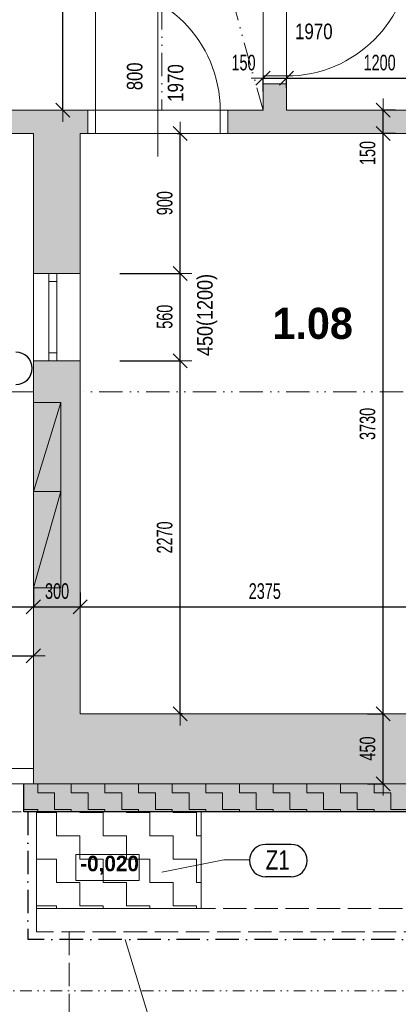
# Model space of a CAD drawing. Header units: millimetres. Extents: x -19372 to 59327, y -69634 to -42168.
# Tile 21 of 44: x 3665 to 6096, y -61083 to -54755. Entities that reach past the tile are written whole.
import ezdxf

# ---------------------------------------------------------------- set-up
doc = ezdxf.new("R2010")
doc.units = ezdxf.units.MM
doc.header["$PDMODE"] = 65
for name, pattern in [('Carkovana 2x_1', [200, 150, -50]), ('Cerchovana 2 tecky 0.5x_1', [195, 75, -40, 0, -40, 0, -40]), ('Cerchovana_1', [250, 150, -50, 0, -50]), ('JIS_08_37', [480, 300, -90, 0, -90]), ('JIS_09_15', [300, 150, -50, 0, -50, 0, -50])]:
    doc.linetypes.add(name, pattern=pattern)
for name, color, linetype, lineweight in [('XR$2$1.NP - STÁVAJÍCÍ_1', 7, 'Continuous', 25), ('XR$3$KOTY_1', 7, 'Continuous', 25), ('XR$4$VÝROBKY_1', 7, 'Continuous', 25), ('XR$5$OKNA + IZOLANT_1', 7, 'Continuous', 25), ('XR$7$1.NP - FILING_1', 7, 'Continuous', 25), ('XR$8$1.NP - NÁVRH_1', 7, 'Continuous', 25), ('XR$9$TZB_1', 7, 'Continuous', 25)]:
    doc.layers.add(name, color=color, linetype=linetype, lineweight=lineweight)
doc.styles.add('ARIAL', font='ARIAL.TTF')
doc.styles.add('Arial Black', font='Arial Black')
doc.styles.add('ARIALNARROW', font='ARIALN.TTF')
doc.dimstyles.new('DIMSTYLE_10', dxfattribs={"dimtxt": 100, "dimasz": 150, "dimexe": 0, "dimexo": 0, "dimgap": 50, "dimtad": 2, "dimdec": 0, "dimrnd": 5, "dimzin": 12, "dimdsep": 46, "dimtxsty": 'ARIALNARROW', "dimblk1": 'ALL_ML_STRICH', "dimblk2": 'ALL_ML_STRICH', "dimsah": 1, "dimcen": 0, "dimclrd": 6, "dimclre": 6, "dimclrt": 6, "dimadec": 0, "dimazin": 0, "dimtfac": 1, "dimtdec": 0, "dimtix": 1, "dimtmove": 2, "dimatfit": 3, "dimfxl": 0, "dimtvp": 1.2, "dimtzin": 0, "dimlwd": 0, "dimlwe": 13, "dimarcsym": 0})
doc.dimstyles.new('DIMSTYLE_3', dxfattribs={"dimtxt": 100, "dimasz": 150, "dimexe": 0, "dimexo": 0, "dimgap": 50, "dimtad": 2, "dimdec": 0, "dimrnd": 5, "dimdsep": 46, "dimtxsty": 'ARIALNARROW', "dimblk1": 'ALL_ML_STRICH', "dimblk2": 'ALL_ML_STRICH', "dimsah": 1, "dimcen": 0, "dimclrd": 6, "dimclre": 6, "dimclrt": 6, "dimadec": 0, "dimazin": 0, "dimtfac": 1, "dimtdec": 0, "dimtix": 1, "dimtmove": 2, "dimatfit": 3, "dimfxl": 0, "dimtzin": 0, "dimlwd": 0, "dimlwe": 13, "dimarcsym": 0})
doc.dimstyles.new('DIMSTYLE_5', dxfattribs={"dimtxt": 100, "dimasz": 150, "dimexe": 0, "dimexo": 0, "dimgap": 50, "dimtad": 2, "dimdec": 0, "dimrnd": 5, "dimdsep": 46, "dimtxsty": 'ARIALNARROW', "dimblk1": 'ALL_ML_STRICH', "dimblk2": 'ALL_ML_STRICH', "dimsah": 1, "dimcen": 0, "dimclrd": 6, "dimclre": 6, "dimclrt": 6, "dimadec": 0, "dimazin": 0, "dimtfac": 1, "dimtdec": 0, "dimtix": 1, "dimtmove": 2, "dimatfit": 3, "dimfxl": 0, "dimtvp": 1.2, "dimtzin": 0, "dimlwd": 0, "dimlwe": 13, "dimarcsym": 0})
doc.dimstyles.new('DIMSTYLE_8', dxfattribs={"dimtxt": 100, "dimasz": 150, "dimexe": 0, "dimexo": 0, "dimgap": 50, "dimtad": 2, "dimdec": 0, "dimrnd": 5, "dimzin": 12, "dimdsep": 46, "dimtxsty": 'ARIALNARROW', "dimblk1": 'ALL_ML_STRICH', "dimblk2": 'ALL_ML_STRICH', "dimsah": 1, "dimcen": 0, "dimclrd": 6, "dimclre": 6, "dimclrt": 6, "dimadec": 0, "dimazin": 0, "dimtfac": 1, "dimtdec": 0, "dimtix": 1, "dimtmove": 2, "dimatfit": 3, "dimfxl": 0, "dimtzin": 0, "dimlwd": 0, "dimlwe": 13, "dimarcsym": 0})

# ---------------------------------------------------------------- blocks, each defined once
blk = doc.blocks.new('ALL_ML_STRICH')
at = {"color": 0, "linetype": 'ByBlock', "lineweight": -2}
for p, q in [((0, -0.5), (0, 0.5)), ((-1, 0), (0.5, 0)), ((-0.3, -0.3), (0.3, 0.3))]:
    blk.add_line(p, q, dxfattribs=at)
blk = doc.blocks.new('*D34')
at = {"layer": 'DEFPOINTS', "color": 6, "linetype": 'Continuous', "lineweight": 13}
for p in [(5977.2, -55336.7), (5977.2, -55486.7), (5999, -55486.7)]:
    blk.add_point(p, dxfattribs=at)
at = {"layer": 'XR$3$KOTY_1', "color": 6, "linetype": 'Continuous', "lineweight": -2}
for p, q in [((6077.2, -55336.7), (5999, -55336.7)), ((5999, -55486.7), (5999, -55336.7)), ((6077.2, -55486.7), (5999, -55486.7))]:
    blk.add_line(p, q, dxfattribs=at)
at = {"layer": 'XR$3$KOTY_1', "color": 6, "linetype": 'Continuous', "lineweight": 13, "xscale": 150, "yscale": 150, "zscale": 150}
for p, rotation in [((5999, -55336.7), 90), ((5999, -55486.7), 270)]:
    blk.add_blockref('ALL_ML_STRICH', p, dxfattribs=dict(at, rotation=rotation))
at = {"layer": 'XR$3$KOTY_1', "color": 6, "linetype": 'Continuous', "lineweight": 13, "insert": (5899, -55611.8), "char_height": 100, "width": 243.429, "attachment_point": 5, "rotation": 90, "style": 'ARIALNARROW'}
blk.add_mtext('\\W0.81;\\A1;{150}', dxfattribs=at)
blk = doc.blocks.new('*D35')
at = {"layer": 'DEFPOINTS', "color": 6, "linetype": 'Continuous', "lineweight": 13}
for p in [(5977.2, -55486.7), (5999, -59216.7), (5999, -59216.7)]:
    blk.add_point(p, dxfattribs=at)
at = {"layer": 'XR$3$KOTY_1', "color": 6, "linetype": 'Continuous', "lineweight": -2}
for p, q in [((6077.2, -55486.7), (5999, -55486.7)), ((5999, -59216.7), (5999, -55486.7)), ((5899, -59216.7), (5999, -59216.7))]:
    blk.add_line(p, q, dxfattribs=at)
at = {"layer": 'XR$3$KOTY_1', "color": 6, "linetype": 'Continuous', "lineweight": 13, "xscale": 150, "yscale": 150, "zscale": 150}
for p, rotation in [((5999, -55486.7), 90), ((5999, -59216.7), 270)]:
    blk.add_blockref('ALL_ML_STRICH', p, dxfattribs=dict(at, rotation=rotation))
at = {"layer": 'XR$3$KOTY_1', "color": 6, "linetype": 'Continuous', "lineweight": 13, "insert": (5899, -57352.7), "char_height": 100, "width": 324.571, "attachment_point": 5, "rotation": 90, "style": 'ARIALNARROW'}
blk.add_mtext('\\W0.81;\\A1;{3730}', dxfattribs=at)
blk = doc.blocks.new('*D36')
at = {"layer": 'DEFPOINTS', "color": 6, "linetype": 'Continuous', "lineweight": 13}
for p in [(5999, -59216.7), (5999, -59666.7), (5999, -59666.7)]:
    blk.add_point(p, dxfattribs=at)
at = {"layer": 'XR$3$KOTY_1', "color": 6, "linetype": 'Continuous', "lineweight": -2}
for p, q in [((5899, -59216.7), (5999, -59216.7)), ((5999, -59666.7), (5999, -59216.7)), ((5899, -59666.7), (5999, -59666.7))]:
    blk.add_line(p, q, dxfattribs=at)
at = {"layer": 'XR$3$KOTY_1', "color": 6, "linetype": 'Continuous', "lineweight": 13, "xscale": 150, "yscale": 150, "zscale": 150}
for p, rotation in [((5999, -59216.7), 90), ((5999, -59666.7), 270)]:
    blk.add_blockref('ALL_ML_STRICH', p, dxfattribs=dict(at, rotation=rotation))
at = {"layer": 'XR$3$KOTY_1', "color": 6, "linetype": 'Continuous', "lineweight": 13, "insert": (5899, -59439.1), "char_height": 100, "width": 243.429, "attachment_point": 5, "rotation": 90, "style": 'ARIALNARROW'}
blk.add_mtext('\\W0.81;\\A1;{450}', dxfattribs=at)
blk = doc.blocks.new('*D39')
at = {"layer": 'DEFPOINTS', "color": 6, "linetype": 'Continuous', "lineweight": 13}
for p in [(5377.2, -55131.1), (5377.2, -55293.4), (6577.2, -55293.4)]:
    blk.add_point(p, dxfattribs=at)
at = {"layer": 'XR$3$KOTY_1', "color": 6, "linetype": 'Continuous', "lineweight": -2}
for p, q in [((5377.2, -55193.4), (5377.2, -55131.1)), ((5377.2, -55131.1), (6577.2, -55131.1)), ((6577.2, -55193.4), (6577.2, -55131.1))]:
    blk.add_line(p, q, dxfattribs=at)
at = {"layer": 'XR$3$KOTY_1', "color": 6, "linetype": 'Continuous', "lineweight": 13, "xscale": 150, "yscale": 150, "zscale": 150, "rotation": 180}
blk.add_blockref('ALL_ML_STRICH', (5377.2, -55131.1), dxfattribs=at)
at = {"layer": 'XR$3$KOTY_1', "color": 6, "linetype": 'Continuous', "lineweight": 13, "xscale": 150, "yscale": 150, "zscale": 150}
blk.add_blockref('ALL_ML_STRICH', (6577.2, -55131.1), dxfattribs=at)
at = {"layer": 'XR$3$KOTY_1', "color": 6, "linetype": 'Continuous', "lineweight": 13, "insert": (5976.1, -55031.1), "char_height": 100, "width": 324.571, "attachment_point": 5, "style": 'ARIALNARROW'}
blk.add_mtext('\\W0.81;\\A1;{1200}', dxfattribs=at)
blk = doc.blocks.new('*D45')
at = {"layer": 'DEFPOINTS', "color": 6, "linetype": 'Continuous', "lineweight": 13}
for p in [(5227.2, -55116.7), (5227.2, -55131.1), (5377.2, -55293.4)]:
    blk.add_point(p, dxfattribs=at)
at = {"layer": 'XR$3$KOTY_1', "color": 6, "linetype": 'Continuous', "lineweight": -2}
for p, q in [((5227.2, -55216.7), (5227.2, -55131.1)), ((5227.2, -55131.1), (5377.2, -55131.1)), ((5377.2, -55193.4), (5377.2, -55131.1))]:
    blk.add_line(p, q, dxfattribs=at)
at = {"layer": 'XR$3$KOTY_1', "color": 6, "linetype": 'Continuous', "lineweight": 13, "xscale": 150, "yscale": 150, "zscale": 150, "rotation": 180}
blk.add_blockref('ALL_ML_STRICH', (5227.2, -55131.1), dxfattribs=at)
at = {"layer": 'XR$3$KOTY_1', "color": 6, "linetype": 'Continuous', "lineweight": 13, "xscale": 150, "yscale": 150, "zscale": 150}
blk.add_blockref('ALL_ML_STRICH', (5377.2, -55131.1), dxfattribs=at)
at = {"layer": 'XR$3$KOTY_1', "color": 6, "linetype": 'Continuous', "lineweight": 13, "insert": (5102, -55031.1), "char_height": 100, "width": 243.429, "attachment_point": 5, "style": 'ARIALNARROW'}
blk.add_mtext('\\W0.81;\\A1;{150}', dxfattribs=at)
blk = doc.blocks.new('*D54')
at = {"layer": 'DEFPOINTS', "color": 6, "linetype": 'Continuous', "lineweight": 13}
for p in [(1962.2, -58310.4), (3752.2, -58306.7), (1962.2, -58528)]:
    blk.add_point(p, dxfattribs=at)
at = {"layer": 'XR$3$KOTY_1', "color": 6, "linetype": 'Continuous', "lineweight": -2}
for p, q in [((3752.2, -58406.7), (3752.2, -58528)), ((1962.2, -58410.4), (1962.2, -58528)), ((1962.2, -58528), (3752.2, -58528))]:
    blk.add_line(p, q, dxfattribs=at)
at = {"layer": 'XR$3$KOTY_1', "color": 6, "linetype": 'Continuous', "lineweight": 13, "xscale": 150, "yscale": 150, "zscale": 150, "rotation": 180}
blk.add_blockref('ALL_ML_STRICH', (1962.2, -58528), dxfattribs=at)
at = {"layer": 'XR$3$KOTY_1', "color": 6, "linetype": 'Continuous', "lineweight": 13, "xscale": 150, "yscale": 150, "zscale": 150}
blk.add_blockref('ALL_ML_STRICH', (3752.2, -58528), dxfattribs=at)
at = {"layer": 'XR$3$KOTY_1', "color": 6, "linetype": 'Continuous', "lineweight": 13, "insert": (2856.1, -58428), "char_height": 100, "width": 324.571, "attachment_point": 5, "style": 'ARIALNARROW'}
blk.add_mtext('\\W0.81;\\A1;{1790}', dxfattribs=at)
blk = doc.blocks.new('*D55')
at = {"layer": 'DEFPOINTS', "color": 6, "linetype": 'Continuous', "lineweight": 13}
for p in [(3752.2, -58306.7), (3752.2, -58528), (4052.2, -58536.1)]:
    blk.add_point(p, dxfattribs=at)
at = {"layer": 'XR$3$KOTY_1', "color": 6, "linetype": 'Continuous', "lineweight": -2}
for p, q in [((3752.2, -58406.7), (3752.2, -58528)), ((4052.2, -58436.1), (4052.2, -58528)), ((3752.2, -58528), (4052.2, -58528))]:
    blk.add_line(p, q, dxfattribs=at)
at = {"layer": 'XR$3$KOTY_1', "color": 6, "linetype": 'Continuous', "lineweight": 13, "xscale": 150, "yscale": 150, "zscale": 150, "rotation": 180}
blk.add_blockref('ALL_ML_STRICH', (3752.2, -58528), dxfattribs=at)
at = {"layer": 'XR$3$KOTY_1', "color": 6, "linetype": 'Continuous', "lineweight": 13, "xscale": 150, "yscale": 150, "zscale": 150}
blk.add_blockref('ALL_ML_STRICH', (4052.2, -58528), dxfattribs=at)
at = {"layer": 'XR$3$KOTY_1', "color": 6, "linetype": 'Continuous', "lineweight": 13, "insert": (3904.7, -58428), "char_height": 100, "width": 243.429, "attachment_point": 5, "style": 'ARIALNARROW'}
blk.add_mtext('\\W0.81;\\A1;{300}', dxfattribs=at)
blk = doc.blocks.new('*D56')
at = {"layer": 'DEFPOINTS', "color": 6, "linetype": 'Continuous', "lineweight": 13}
for p in [(4052.2, -58528), (6427.2, -58476.7), (4052.2, -58536.1)]:
    blk.add_point(p, dxfattribs=at)
at = {"layer": 'XR$3$KOTY_1', "color": 6, "linetype": 'Continuous', "lineweight": -2}
for p, q in [((4052.2, -58436.1), (4052.2, -58528)), ((4052.2, -58528), (6427.2, -58528)), ((6427.2, -58576.7), (6427.2, -58528))]:
    blk.add_line(p, q, dxfattribs=at)
at = {"layer": 'XR$3$KOTY_1', "color": 6, "linetype": 'Continuous', "lineweight": 13, "xscale": 150, "yscale": 150, "zscale": 150, "rotation": 180}
blk.add_blockref('ALL_ML_STRICH', (4052.2, -58528), dxfattribs=at)
at = {"layer": 'XR$3$KOTY_1', "color": 6, "linetype": 'Continuous', "lineweight": 13, "xscale": 150, "yscale": 150, "zscale": 150}
blk.add_blockref('ALL_ML_STRICH', (6427.2, -58528), dxfattribs=at)
at = {"layer": 'XR$3$KOTY_1', "color": 6, "linetype": 'Continuous', "lineweight": 13, "insert": (5238.6, -58428), "char_height": 100, "width": 324.571, "attachment_point": 5, "style": 'ARIALNARROW'}
blk.add_mtext('\\W0.81;\\A1;{2375}', dxfattribs=at)
blk = doc.blocks.new('*D61')
at = {"layer": 'DEFPOINTS', "color": 6, "linetype": 'Continuous', "lineweight": 13}
for p in [(4208.6, -56946.7), (4610.7, -59216.7), (4695.9, -59216.7)]:
    blk.add_point(p, dxfattribs=at)
at = {"layer": 'XR$3$KOTY_1', "color": 6, "linetype": 'Continuous', "lineweight": -2}
for p, q in [((4308.6, -56946.7), (4695.9, -56946.7)), ((4695.9, -59216.7), (4695.9, -56946.7)), ((4710.7, -59216.7), (4695.9, -59216.7))]:
    blk.add_line(p, q, dxfattribs=at)
at = {"layer": 'XR$3$KOTY_1', "color": 6, "linetype": 'Continuous', "lineweight": 13, "xscale": 150, "yscale": 150, "zscale": 150}
for p, rotation in [((4695.9, -56946.7), 90), ((4695.9, -59216.7), 270)]:
    blk.add_blockref('ALL_ML_STRICH', p, dxfattribs=dict(at, rotation=rotation))
at = {"layer": 'XR$3$KOTY_1', "color": 6, "linetype": 'Continuous', "lineweight": 13, "insert": (4595.9, -58082.7), "char_height": 100, "width": 324.571, "attachment_point": 5, "rotation": 90, "style": 'ARIALNARROW'}
blk.add_mtext('\\W0.81;\\A1;{2270}', dxfattribs=at)
blk = doc.blocks.new('*D62')
at = {"layer": 'DEFPOINTS', "color": 6, "linetype": 'Continuous', "lineweight": 13}
for p in [(4208.6, -56386.7), (4208.6, -56946.7), (4695.9, -56946.7)]:
    blk.add_point(p, dxfattribs=at)
at = {"layer": 'XR$3$KOTY_1', "color": 6, "linetype": 'Continuous', "lineweight": -2}
for p, q in [((4308.6, -56386.7), (4695.9, -56386.7)), ((4695.9, -56946.7), (4695.9, -56386.7)), ((4308.6, -56946.7), (4695.9, -56946.7))]:
    blk.add_line(p, q, dxfattribs=at)
at = {"layer": 'XR$3$KOTY_1', "color": 6, "linetype": 'Continuous', "lineweight": 13, "xscale": 150, "yscale": 150, "zscale": 150}
for p, rotation in [((4695.9, -56386.7), 90), ((4695.9, -56946.7), 270)]:
    blk.add_blockref('ALL_ML_STRICH', p, dxfattribs=dict(at, rotation=rotation))
at = {"layer": 'XR$3$KOTY_1', "color": 6, "linetype": 'Continuous', "lineweight": 13, "insert": (4595.9, -56664.1), "char_height": 100, "width": 243.429, "attachment_point": 5, "rotation": 90, "style": 'ARIALNARROW'}
blk.add_mtext('\\W0.81;\\A1;{560}', dxfattribs=at)
blk = doc.blocks.new('*D63')
at = {"layer": 'DEFPOINTS', "color": 6, "linetype": 'Continuous', "lineweight": 13}
for p in [(4575.3, -55486.7), (4208.6, -56386.7), (4695.9, -56386.7)]:
    blk.add_point(p, dxfattribs=at)
at = {"layer": 'XR$3$KOTY_1', "color": 6, "linetype": 'Continuous', "lineweight": -2}
for p, q in [((4675.3, -55486.7), (4695.9, -55486.7)), ((4695.9, -56386.7), (4695.9, -55486.7)), ((4308.6, -56386.7), (4695.9, -56386.7))]:
    blk.add_line(p, q, dxfattribs=at)
at = {"layer": 'XR$3$KOTY_1', "color": 6, "linetype": 'Continuous', "lineweight": 13, "xscale": 150, "yscale": 150, "zscale": 150}
for p, rotation in [((4695.9, -55486.7), 90), ((4695.9, -56386.7), 270)]:
    blk.add_blockref('ALL_ML_STRICH', p, dxfattribs=dict(at, rotation=rotation))
at = {"layer": 'XR$3$KOTY_1', "color": 6, "linetype": 'Continuous', "lineweight": 13, "insert": (4595.9, -55934.1), "char_height": 100, "width": 243.429, "attachment_point": 5, "rotation": 90, "style": 'ARIALNARROW'}
blk.add_mtext('\\W0.81;\\A1;{900}', dxfattribs=at)
blk = doc.blocks.new('*D195')
at = {"layer": 'DEFPOINTS', "color": 6, "linetype": 'Continuous', "lineweight": 13}
for p in [(3562.2, -58843.5), (3752.2, -58847.5), (3562.2, -58855.4)]:
    blk.add_point(p, dxfattribs=at)
at = {"layer": 'XR$3$KOTY_1', "color": 6, "linetype": 'Continuous', "lineweight": -2}
for p, q in [((3562.2, -58843.5), (3562.2, -58843.5)), ((3562.2, -58843.5), (3752.2, -58843.5)), ((3752.2, -58843.5), (3752.2, -58843.5))]:
    blk.add_line(p, q, dxfattribs=at)
at = {"layer": 'XR$3$KOTY_1', "color": 6, "linetype": 'Continuous', "lineweight": 13, "xscale": 150, "yscale": 150, "zscale": 150, "rotation": 180}
blk.add_blockref('ALL_ML_STRICH', (3562.2, -58843.5), dxfattribs=at)
at = {"layer": 'XR$3$KOTY_1', "color": 6, "linetype": 'Continuous', "lineweight": 13, "xscale": 150, "yscale": 150, "zscale": 150}
blk.add_blockref('ALL_ML_STRICH', (3752.2, -58843.5), dxfattribs=at)
at = {"layer": 'XR$3$KOTY_1', "color": 6, "linetype": 'Continuous', "lineweight": 13, "insert": (3437, -58743.5), "char_height": 100, "width": 243.429, "attachment_point": 5, "style": 'ARIALNARROW'}
blk.add_mtext('\\W0.81;\\A1;{190}', dxfattribs=at)
blk = doc.blocks.new('*D205')
at = {"layer": 'DEFPOINTS', "color": 6, "linetype": 'Continuous', "lineweight": 13}
for p in [(1962.2, -59666.7), (3752.2, -59666.7), (1962.2, -63835.1)]:
    blk.add_point(p, dxfattribs=at)
at = {"layer": 'XR$3$KOTY_1', "color": 6, "linetype": 'Continuous', "lineweight": -2}
for p, q in [((1962.2, -63465.1), (1962.2, -63835.1)), ((3752.2, -63435.7), (3752.2, -63835.1)), ((1962.2, -63835.1), (3752.2, -63835.1))]:
    blk.add_line(p, q, dxfattribs=at)
at = {"layer": 'XR$3$KOTY_1', "color": 6, "linetype": 'Continuous', "lineweight": 13, "xscale": 150, "yscale": 150, "zscale": 150, "rotation": 180}
blk.add_blockref('ALL_ML_STRICH', (1962.2, -63835.1), dxfattribs=at)
at = {"layer": 'XR$3$KOTY_1', "color": 6, "linetype": 'Continuous', "lineweight": 13, "xscale": 150, "yscale": 150, "zscale": 150}
blk.add_blockref('ALL_ML_STRICH', (3752.2, -63835.1), dxfattribs=at)
at = {"layer": 'XR$3$KOTY_1', "color": 6, "linetype": 'Continuous', "lineweight": 13, "insert": (2856.1, -63735.1), "char_height": 100, "width": 324.571, "attachment_point": 5, "style": 'ARIALNARROW'}
blk.add_mtext('\\W0.81;\\A1;{1790}', dxfattribs=at)
blk = doc.blocks.new('*D206')
at = {"layer": 'DEFPOINTS', "color": 6, "linetype": 'Continuous', "lineweight": 13}
for p in [(3752.2, -59666.7), (6877.2, -59666.7), (3752.2, -63835.1)]:
    blk.add_point(p, dxfattribs=at)
at = {"layer": 'XR$3$KOTY_1', "color": 6, "linetype": 'Continuous', "lineweight": -2}
for p, q in [((3752.2, -63435.7), (3752.2, -63835.1)), ((6877.2, -63412.6), (6877.2, -63835.1)), ((3752.2, -63835.1), (6877.2, -63835.1))]:
    blk.add_line(p, q, dxfattribs=at)
at = {"layer": 'XR$3$KOTY_1', "color": 6, "linetype": 'Continuous', "lineweight": 13, "xscale": 150, "yscale": 150, "zscale": 150, "rotation": 180}
blk.add_blockref('ALL_ML_STRICH', (3752.2, -63835.1), dxfattribs=at)
at = {"layer": 'XR$3$KOTY_1', "color": 6, "linetype": 'Continuous', "lineweight": 13, "xscale": 150, "yscale": 150, "zscale": 150}
blk.add_blockref('ALL_ML_STRICH', (6877.2, -63835.1), dxfattribs=at)
at = {"layer": 'XR$3$KOTY_1', "color": 6, "linetype": 'Continuous', "lineweight": 13, "insert": (5313.6, -63735.1), "char_height": 100, "width": 324.571, "attachment_point": 5, "style": 'ARIALNARROW'}
blk.add_mtext('\\W0.81;\\A1;{3125}', dxfattribs=at)
blk = doc.blocks.new('*D212')
at = {"layer": 'DEFPOINTS', "color": 6, "linetype": 'Continuous', "lineweight": 13}
for p in [(2022.2, -59846.7), (3692.2, -59846.7), (2022.2, -64285.1)]:
    blk.add_point(p, dxfattribs=at)
at = {"layer": 'XR$3$KOTY_1', "color": 6, "linetype": 'Continuous', "lineweight": -2}
for p, q in [((2022.2, -63939.8), (2022.2, -64285.1)), ((3692.2, -63939.8), (3692.2, -64285.1)), ((2022.2, -64285.1), (3692.2, -64285.1))]:
    blk.add_line(p, q, dxfattribs=at)
at = {"layer": 'XR$3$KOTY_1', "color": 6, "linetype": 'Continuous', "lineweight": 13, "xscale": 150, "yscale": 150, "zscale": 150, "rotation": 180}
blk.add_blockref('ALL_ML_STRICH', (2022.2, -64285.1), dxfattribs=at)
at = {"layer": 'XR$3$KOTY_1', "color": 6, "linetype": 'Continuous', "lineweight": 13, "xscale": 150, "yscale": 150, "zscale": 150}
blk.add_blockref('ALL_ML_STRICH', (3692.2, -64285.1), dxfattribs=at)
at = {"layer": 'XR$3$KOTY_1', "color": 6, "linetype": 'Continuous', "lineweight": 13, "insert": (2856.1, -64185.1), "char_height": 100, "width": 324.571, "attachment_point": 5, "style": 'ARIALNARROW'}
blk.add_mtext('\\W0.81;\\A1;{1670}', dxfattribs=at)
blk = doc.blocks.new('*D213')
at = {"layer": 'DEFPOINTS', "color": 6, "linetype": 'Continuous', "lineweight": 13}
for p in [(3752.2, -59666.7), (3692.2, -59846.7), (3692.2, -64285.1)]:
    blk.add_point(p, dxfattribs=at)
at = {"layer": 'XR$3$KOTY_1', "color": 6, "linetype": 'Continuous', "lineweight": -2}
for p, q in [((3692.2, -63939.8), (3692.2, -64285.1)), ((3752.2, -63939.8), (3752.2, -64285.1)), ((3692.2, -64285.1), (3752.2, -64285.1))]:
    blk.add_line(p, q, dxfattribs=at)
at = {"layer": 'XR$3$KOTY_1', "color": 6, "linetype": 'Continuous', "lineweight": 13, "xscale": 150, "yscale": 150, "zscale": 150}
blk.add_blockref('ALL_ML_STRICH', (3752.2, -64285.1), dxfattribs=at)
at = {"layer": 'XR$3$KOTY_1', "color": 6, "linetype": 'Continuous', "lineweight": 13, "xscale": 150, "yscale": 150, "zscale": 150, "rotation": 180}
blk.add_blockref('ALL_ML_STRICH', (3692.2, -64285.1), dxfattribs=at)
at = {"layer": 'XR$3$KOTY_1', "color": 6, "linetype": 'Continuous', "lineweight": 13, "insert": (3602.6, -64185.1), "char_height": 100, "width": 162.286, "attachment_point": 5, "style": 'ARIALNARROW'}
blk.add_mtext('\\W0.81;\\A1;{60}', dxfattribs=at)
blk = doc.blocks.new('*D214')
at = {"layer": 'DEFPOINTS', "color": 6, "linetype": 'Continuous', "lineweight": 13}
for p in [(3752.2, -59666.7), (6877.2, -59666.7), (3752.2, -64285.1)]:
    blk.add_point(p, dxfattribs=at)
at = {"layer": 'XR$3$KOTY_1', "color": 6, "linetype": 'Continuous', "lineweight": -2}
for p, q in [((3752.2, -63939.8), (3752.2, -64285.1)), ((6877.2, -63939.8), (6877.2, -64285.1)), ((3752.2, -64285.1), (6877.2, -64285.1))]:
    blk.add_line(p, q, dxfattribs=at)
at = {"layer": 'XR$3$KOTY_1', "color": 6, "linetype": 'Continuous', "lineweight": 13, "xscale": 150, "yscale": 150, "zscale": 150, "rotation": 180}
blk.add_blockref('ALL_ML_STRICH', (3752.2, -64285.1), dxfattribs=at)
at = {"layer": 'XR$3$KOTY_1', "color": 6, "linetype": 'Continuous', "lineweight": 13, "xscale": 150, "yscale": 150, "zscale": 150}
blk.add_blockref('ALL_ML_STRICH', (6877.2, -64285.1), dxfattribs=at)
at = {"layer": 'XR$3$KOTY_1', "color": 6, "linetype": 'Continuous', "lineweight": 13, "insert": (5313.6, -64185.1), "char_height": 100, "width": 324.571, "attachment_point": 5, "style": 'ARIALNARROW'}
blk.add_mtext('\\W0.81;\\A1;{3125}', dxfattribs=at)
blk = doc.blocks.new('*D295')
at = {"layer": 'DEFPOINTS', "color": 6, "linetype": 'Continuous', "lineweight": 13}
for p in [(4577.2, -53166.7), (3940.8, -55336.7), (4577.2, -55336.7)]:
    blk.add_point(p, dxfattribs=at)
at = {"layer": 'XR$3$KOTY_1', "color": 6, "linetype": 'Continuous', "lineweight": -2}
for p, q in [((4116.5, -53166.7), (3940.8, -53166.7)), ((3940.8, -55336.7), (3940.8, -53166.7)), ((3940.8, -55336.7), (3940.8, -55336.7))]:
    blk.add_line(p, q, dxfattribs=at)
at = {"layer": 'XR$3$KOTY_1', "color": 6, "linetype": 'Continuous', "lineweight": 13, "xscale": 150, "yscale": 150, "zscale": 150}
for p, rotation in [((3940.8, -53166.7), 90), ((3940.8, -55336.7), 270)]:
    blk.add_blockref('ALL_ML_STRICH', p, dxfattribs=dict(at, rotation=rotation))
at = {"layer": 'XR$3$KOTY_1', "color": 6, "linetype": 'Continuous', "lineweight": 13, "insert": (3840.8, -54252.7), "char_height": 100, "width": 324.571, "attachment_point": 5, "rotation": 90, "style": 'ARIALNARROW'}
blk.add_mtext('\\W0.81;\\A1;{2170}', dxfattribs=at)

msp = doc.modelspace()

# ---------------------------------------------------------------- hatches: boundary and pattern name
at = {"layer": 'XR$4$VÝROBKY_1', "linetype": 'Continuous', "lineweight": 13}
h = msp.add_hatch(dxfattribs=at)
h.set_pattern_fill('VZOR', color=5, scale=150, style=0, pattern_type=2)
h.set_pattern_definition([(0, (300, 300), (150, 150), [150, -150]), (90, (300, 300), (-150, 150), [150, -150])])
h.paths.add_polyline_path([(3772.2, -60466.7), (4830.5, -60466.7), (4830.5, -59846.7), (3772.2, -59846.7)], flags=0)
at = {"layer": 'XR$7$1.NP - FILING_1', "linetype": 'Continuous', "lineweight": 13}
for points in [[(5377.2, -55166.7), (5227.2, -55166.7), (5227.2, -55336.7), (5002.2, -55336.7), (5002.2, -55486.7), (6427.2, -55486.7), (6427.2, -57976.7), (6877.2, -57976.7), (6877.2, -57596.7), (8427.2, -57596.7), (8427.2, -57146.7), (6577.2, -57146.7), (6577.2, -55336.7), (5377.2, -55336.7)], [(4102.2, -55336.7), (3607.2, -55336.7), (3607.2, -55486.7), (3752.2, -55486.7), (3752.2, -56386.7), (4052.2, -56386.7), (4052.2, -55486.7), (4102.2, -55486.7)], [(3752.2, -59666.7), (6877.2, -59666.7), (6877.2, -58976.7), (6427.2, -58976.7), (6427.2, -59216.7), (4052.2, -59216.7), (4052.2, -56946.7), (3752.2, -56946.7)]]:
    msp.add_hatch(color=254, dxfattribs=at).paths.add_polyline_path(points)
msp.add_hatch(color=11, dxfattribs=at).paths.add_polyline_path([(6877.2, -59666.7), (3692.2, -59666.7), (3692.2, -59846.7), (7057.2, -59846.7), (7057.2, -58936.7), (6877.2, -58936.7)], flags=0)
h = msp.add_hatch(dxfattribs=at)
h.set_pattern_fill('VZOR', scale=108, style=0, pattern_type=2)
h.set_pattern_definition([(0, (216, 216), (108, 108), [108, -108]), (90, (216, 216), (-108, 108), [108, -108])])
h.paths.add_polyline_path([(6877.2, -59666.7), (3692.2, -59666.7), (3692.2, -59846.7), (7057.2, -59846.7), (7057.2, -58936.7), (6877.2, -58936.7)], flags=0)

# ---------------------------------------------------------------- linework, layer by layer
at = {"layer": 'XR$2$1.NP - STÁVAJÍCÍ_1', "color": 8, "linetype": 'Continuous', "lineweight": 13}
for p, q in [((5227.2, -54266.7), (5227.2, -55166.7)), ((5377.2, -55166.7), (5377.2, -54266.7)), ((4552.2, -54353.9), (4552.2, -55634.8)), ((4152.2, -55336.7), (4152.2, -54536.7)), ((5227.2, -55116.7), (5377.2, -55116.7)), ((5002.2, -55336.7), (4102.2, -55336.7)), ((4152.2, -55486.7), (4152.2, -55336.7)), ((4952.2, -55486.7), (4952.2, -55336.7)), ((5002.2, -55486.7), (4102.2, -55486.7)), ((3752.2, -56386.7), (3752.2, -56946.7)), ((3852.2, -56386.7), (3852.2, -56946.7)), ((3852.2, -56436.7), (3902.2, -56436.7)), ((3902.2, -56386.7), (3902.2, -56946.7)), ((4052.2, -56386.7), (4052.2, -56946.7)), ((3852.2, -56896.7), (3902.2, -56896.7))]:
    msp.add_line(p, q, dxfattribs=at)
at = {"layer": 'XR$2$1.NP - STÁVAJÍCÍ_1', "color": 8, "linetype": 'Continuous', "lineweight": 18}
for p, q in [((5227.2, -55166.7), (5377.2, -55166.7)), ((5227.2, -55166.7), (5227.2, -55336.7)), ((5377.2, -55166.7), (5377.2, -55336.7)), ((4102.2, -55336.7), (3607.2, -55336.7)), ((4102.2, -55486.7), (4102.2, -55336.7)), ((5227.2, -55336.7), (5002.2, -55336.7)), ((5002.2, -55336.7), (5002.2, -55486.7)), ((6577.2, -55336.7), (5377.2, -55336.7)), ((3752.2, -55486.7), (3607.2, -55486.7)), ((3752.2, -56386.7), (3752.2, -55486.7)), ((4052.2, -56386.7), (4052.2, -55486.7)), ((4052.2, -55486.7), (4102.2, -55486.7)), ((6427.2, -55486.7), (5002.2, -55486.7)), ((4052.2, -56386.7), (3752.2, -56386.7)), ((3752.2, -59666.7), (3752.2, -56946.7)), ((4052.2, -56946.7), (3752.2, -56946.7)), ((4052.2, -59216.7), (4052.2, -56946.7)), ((6427.2, -59216.7), (4052.2, -59216.7)), ((6877.2, -59666.7), (3752.2, -59666.7))]:
    msp.add_line(p, q, dxfattribs=at)
at = {"layer": 'XR$2$1.NP - STÁVAJÍCÍ_1', "color": 8, "linetype": 'JIS_09_15', "lineweight": 13}
for p, q in [((3752.2, -57146.7), (1962.2, -57146.7)), ((6427.2, -57146.7), (4052.2, -57146.7))]:
    msp.add_line(p, q, dxfattribs=at)
at = {"layer": 'XR$2$1.NP - STÁVAJÍCÍ_1', "color": 8, "linetype": 'Cerchovana 2 tecky 0.5x_1', "lineweight": 13}
msp.add_line((-1407.8, -60996.7), (7057.2, -60996.7), dxfattribs=at)
at = {"layer": 'XR$2$1.NP - STÁVAJÍCÍ_1', "color": 8, "linetype": 'Continuous', "lineweight": 13}
for centre, start, end in [((5377.2, -54316.7), 270, 0), ((4152.2, -55336.7), 0, 90)]:
    msp.add_arc(centre, 800, start, end, dxfattribs=at)
at = {"layer": 'XR$3$KOTY_1', "color": 7, "linetype": 'JIS_09_15', "lineweight": 13}
msp.add_line((5227.2, -55336.7), (5048, -54688.8), dxfattribs=at)
at = {"layer": 'XR$3$KOTY_1', "color": 3, "linetype": 'Continuous', "lineweight": 25}
for p, q in [((5407.3, -60055.1), (5244.3, -60055.1)), ((5407.3, -60263.4), (5244.3, -60263.4))]:
    msp.add_line(p, q, dxfattribs=at)
at = {"layer": 'XR$3$KOTY_1', "color": 3, "linetype": 'Continuous', "lineweight": 13}
for p, q in [((4976.6, -60155.1), (4577.7, -60233)), ((5136.6, -60155.1), (4976.6, -60155.1))]:
    msp.add_line(p, q, dxfattribs=at)
at = {"layer": 'XR$3$KOTY_1', "color": 7, "linetype": 'Continuous', "lineweight": 13}
msp.add_line((4342.8, -60666.7), (5120.1, -63235.1), dxfattribs=at)
at = {"layer": 'XR$3$KOTY_1', "color": 6, "linetype": 'Continuous', "lineweight": 13}
msp.add_lwpolyline([(4024.5, -60287.2), (4431.7, -60287.2), (4431.7, -60120.6), (4024.5, -60120.6), (4024.5, -60287.2)], dxfattribs=at)
at = {"layer": 'XR$3$KOTY_1', "color": 3, "linetype": 'Continuous', "lineweight": 25}
for centre, start, end in [((3640.3, -56995.6), 270, 90), ((5244.3, -60159.3), 90, 270), ((5407.3, -60159.3), 270, 90)]:
    msp.add_arc(centre, 104.2, start, end, dxfattribs=at)
at = {"layer": 'XR$4$VÝROBKY_1', "color": 5, "linetype": 'Cerchovana_1', "lineweight": 25}
for p in [(3717.2, -59846.7), (6572.2, -60666.7)]:
    msp.add_line(p, (3717.2, -60666.7), dxfattribs=at)
at = {"layer": 'XR$4$VÝROBKY_1', "color": 7, "linetype": 'Continuous', "lineweight": 13}
for p, q in [((3772.2, -59846.7), (3772.2, -60466.7)), ((3772.2, -60466.7), (3772.2, -59846.7)), ((4830.5, -60466.7), (4830.5, -59846.7)), ((3772.2, -60466.7), (4830.5, -60466.7))]:
    msp.add_line(p, q, dxfattribs=at)
at = {"layer": 'XR$5$OKNA + IZOLANT_1', "color": 132, "linetype": 'Continuous', "lineweight": 13}
for p, q in [((3752.2, -59566.7), (1962.2, -59566.7)), ((3752.2, -59666.7), (1962.2, -59666.7))]:
    msp.add_line(p, q, dxfattribs=at)
at = {"layer": 'XR$5$OKNA + IZOLANT_1', "color": 7, "linetype": 'Continuous', "lineweight": 13}
msp.add_line((3692.2, -59666.7), (3752.2, -59666.7), dxfattribs=at)
at = {"layer": 'XR$5$OKNA + IZOLANT_1', "color": 7, "linetype": 'Continuous', "lineweight": 25}
for p, q in [((3692.2, -59846.7), (3692.2, -59666.7)), ((7057.2, -59846.7), (3692.2, -59846.7))]:
    msp.add_line(p, q, dxfattribs=at)
at = {"layer": 'XR$5$OKNA + IZOLANT_1', "color": 7, "linetype": 'JIS_09_15', "lineweight": 13}
msp.add_line((2022.2, -59846.7), (3692.2, -59846.7), dxfattribs=at)
at = {"layer": 'XR$8$1.NP - NÁVRH_1', "color": 7, "linetype": 'JIS_09_15', "lineweight": 13}
msp.add_line((4577.2, -53166.7), (4577.2, -55336.7), dxfattribs=at)
at = {"layer": 'XR$8$1.NP - NÁVRH_1', "color": 7, "linetype": 'JIS_08_37', "lineweight": 13}
msp.add_line((2022.2, -59666.7), (3692.2, -59666.7), dxfattribs=at)
at = {"layer": 'XR$8$1.NP - NÁVRH_1', "color": 204, "linetype": 'Carkovana 2x_1', "lineweight": 13}
for p, q in [((3772.2, -60616.7), (3772.2, -59836.2)), ((3772.2, -60466.7), (6532.2, -60467)), ((3982.2, -60466.7), (3982.2, -60466.7)), ((6682.2, -60616.7), (3772.2, -60616.7)), ((3982.2, -62166.7), (3982.2, -60616.7))]:
    msp.add_line(p, q, dxfattribs=at)
at = {"layer": 'XR$9$TZB_1', "color": 1, "linetype": 'Continuous', "lineweight": 13}
for p, q in [((3752.2, -57786.7), (3752.2, -57214.6)), ((3752.2, -57214.6), (3927.9, -57214.6)), ((3752.2, -57786.7), (3927.9, -57214.6)), ((3927.9, -57214.6), (3927.9, -57786.7)), ((3927.9, -57786.7), (3752.2, -57786.7)), ((3752.2, -57786.7), (3752.2, -58406.7)), ((3927.9, -57786.7), (3752.2, -57786.7)), ((3752.2, -58406.7), (3927.9, -57786.7)), ((3927.9, -58406.7), (3927.9, -57786.7)), ((3752.2, -58406.7), (3927.9, -58406.7))]:
    msp.add_line(p, q, dxfattribs=at)

# ---------------------------------------------------------------- texts
at = {"layer": 'XR$2$1.NP - STÁVAJÍCÍ_1', "color": 8, "linetype": 'Continuous', "lineweight": 18, "insert": (5553.5, -54830.9), "char_height": 100, "width": 295.658, "attachment_point": 5, "style": 'ARIALNARROW'}
msp.add_mtext('\\W0.95;1970', dxfattribs=at)
at = {"layer": 'XR$2$1.NP - STÁVAJÍCÍ_1', "color": 8, "linetype": 'Continuous', "lineweight": 18, "char_height": 100, "attachment_point": 5, "rotation": 90, "style": 'ARIALNARROW'}
for s, insert, width in [('\\W0.93;800', (4403.6, -55118.9), 225.547), ('\\W0.95;1970', (4666.3, -55162.1), 295.658)]:
    msp.add_mtext(s, dxfattribs=dict(at, insert=insert, width=width))
at = {"layer": 'XR$3$KOTY_1', "color": 6, "linetype": 'Continuous', "lineweight": 18, "insert": (4868.8, -56652.8), "char_height": 100, "width": 587.791, "attachment_point": 5, "rotation": 90, "style": 'ARIALNARROW'}
msp.add_mtext('\\W1.01;450(1200)', dxfattribs=at)
at = {"layer": 'XR$3$KOTY_1', "color": 3, "linetype": 'Continuous', "lineweight": 25, "insert": (5244.3, -60217.6), "char_height": 125, "width": 210.399, "attachment_point": 7, "style": 'ARIAL'}
msp.add_mtext('\\W0.76;Z1', dxfattribs=at)
at = {"layer": 'XR$3$KOTY_1', "color": 6, "linetype": 'Continuous', "lineweight": 13, "insert": (4053.4, -60250.6), "char_height": 100, "width": 436.276, "attachment_point": 7, "style": 'ARIALNARROW'}
msp.add_mtext('\\W1.16;\\fArial Narrow|i0|b1|c0|p0;-0,020', dxfattribs=at)
at = {"layer": 'XR$8$1.NP - NÁVRH_1', "color": 7, "linetype": 'Continuous', "lineweight": 35, "insert": (5287.9, -56606.6), "char_height": 200, "width": 627.778, "attachment_point": 1, "style": 'Arial Black'}
msp.add_mtext('\\W0.83;1.08', dxfattribs=at)

# ---------------------------------------------------------------- dimensions: what is measured, and where the dimension line sits
at = {"layer": 'XR$3$KOTY_1', "color": 6, "linetype": 'Continuous', "lineweight": 13}
for base, p1, p2, dimstyle, picture, middle in [((3940.8, -53166.7), (3940.8, -55336.7), (4116.5, -53166.7), 'DIMSTYLE_8', '*D295', (3840.8, -54252.7)), ((5999, -55336.7), (6077.2, -55486.7), (6077.2, -55336.7), 'DIMSTYLE_5', '*D34', (5899, -55611.8)), ((4695.9, -55486.7), (4308.6, -56386.7), (4675.3, -55486.7), 'DIMSTYLE_3', '*D63', (4595.9, -55934.1)), ((5999, -55486.7), (5899, -59216.7), (6077.2, -55486.7), 'DIMSTYLE_3', '*D35', (5899, -57352.7)), ((4695.9, -56386.7), (4308.6, -56946.7), (4308.6, -56386.7), 'DIMSTYLE_3', '*D62', (4595.9, -56664.1)), ((4695.9, -56946.7), (4710.7, -59216.7), (4308.6, -56946.7), 'DIMSTYLE_3', '*D61', (4595.9, -58082.7)), ((5999, -59216.7), (5899, -59666.7), (5899, -59216.7), 'DIMSTYLE_3', '*D36', (5899, -59439.1))]:
    dim = msp.add_linear_dim(base=base, p1=p1, p2=p2, angle=90, dimstyle=dimstyle, override={"dimpost": '<>', "dimclrd": 6, "dimclre": 6, "dimclrt": 6, "dimlwd": 0, "dimlwe": 13}, dxfattribs=at)
    dim.commit()
    dim.dimension.update_dxf_attribs({"geometry": picture, "text_midpoint": middle, "dimtype": 160})
for base, p1, p2, dimstyle, picture, middle in [((5377.2, -55131.1), (5227.2, -55216.7), (5377.2, -55193.4), 'DIMSTYLE_5', '*D45', (5102, -55031.1)), ((6577.2, -55131.1), (5377.2, -55193.4), (6577.2, -55193.4), 'DIMSTYLE_3', '*D39', (5976.1, -55031.1)), ((3752.2, -58528), (1962.2, -58410.4), (3752.2, -58406.7), 'DIMSTYLE_3', '*D54', (2856.1, -58428)), ((4052.2, -58528), (3752.2, -58406.7), (4052.2, -58436.1), 'DIMSTYLE_3', '*D55', (3904.7, -58428)), ((6427.2, -58528), (4052.2, -58436.1), (6427.2, -58576.7), 'DIMSTYLE_3', '*D56', (5238.6, -58428)), ((3752.2, -58843.5), (3562.2, -58843.5), (3752.2, -58843.5), 'DIMSTYLE_10', '*D195', (3437, -58743.5)), ((3752.2, -63835.1), (1962.2, -63465.1), (3752.2, -63435.7), 'DIMSTYLE_8', '*D205', (2856.1, -63735.1)), ((3752.2, -64285.1), (3692.2, -63939.8), (3752.2, -63939.8), 'DIMSTYLE_10', '*D213', (3602.6, -64185.1)), ((6877.2, -63835.1), (3752.2, -63435.7), (6877.2, -63412.6), 'DIMSTYLE_8', '*D206', (5313.6, -63735.1)), ((6877.2, -64285.1), (3752.2, -63939.8), (6877.2, -63939.8), 'DIMSTYLE_8', '*D214', (5313.6, -64185.1)), ((3692.2, -64285.1), (2022.2, -63939.8), (3692.2, -63939.8), 'DIMSTYLE_8', '*D212', (2856.1, -64185.1))]:
    dim = msp.add_linear_dim(base=base, p1=p1, p2=p2, dimstyle=dimstyle, override={"dimpost": '<>', "dimclrd": 6, "dimclre": 6, "dimclrt": 6, "dimlwd": 0, "dimlwe": 13}, dxfattribs=at)
    dim.commit()
    dim.dimension.update_dxf_attribs({"geometry": picture, "text_midpoint": middle, "dimtype": 160})

doc.saveas('drawing.dxf')
